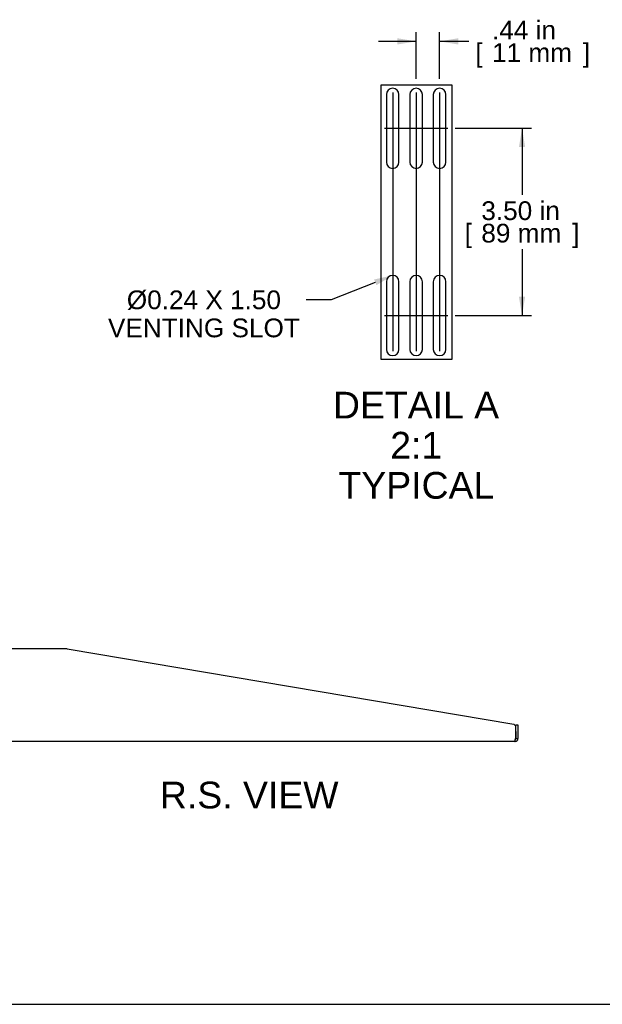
# Model space of a CAD drawing. Header units: inches. Extents: x 0 to 81.2, y 0 to 59.8.
# Tile 3 of 14: x 40.6 to 62.4, y 0 to 36.8. Entities that reach past the tile are written whole.
import ezdxf
from ezdxf import colors
from ezdxf.entities.mleader import LeaderData, LeaderLine
from ezdxf.enums import TextEntityAlignment as Align
from ezdxf.lldxf.tags import DXFTag
from ezdxf.math import Vec2, Vec3

# ---------------------------------------------------------------- set-up
doc = ezdxf.new("R2010")
doc.units = ezdxf.units.IN
doc.header["$MEASUREMENT"] = 0
doc.layers.add('COM56027-2', color=7, linetype='Continuous')
doc.layers.add('Default', color=7, linetype='Continuous')
doc.styles.add('SEACAD_Arial', font='arial.ttf')
tags = doc.linetypes.add('CENTER2', pattern=[1.125, 0.75, -0.125, 0.125, -0.125]).pattern_tags.tags
tags[10:11] = [DXFTag(74, 4), DXFTag(75, 0), DXFTag(340, '0'), DXFTag(46, 0.0), DXFTag(50, 0.0), DXFTag(44, 0.0), DXFTag(45, 0.0)]
tags[8:9] = [DXFTag(74, 4), DXFTag(75, 0), DXFTag(340, '0'), DXFTag(46, 0.0), DXFTag(50, 0.0), DXFTag(44, 0.0), DXFTag(45, 0.0)]
tags[6:7] = [DXFTag(74, 4), DXFTag(75, 0), DXFTag(340, '0'), DXFTag(46, 0.0), DXFTag(50, 0.0), DXFTag(44, 0.0), DXFTag(45, 0.0)]
tags[4:5] = [DXFTag(74, 4), DXFTag(75, 0), DXFTag(340, '0'), DXFTag(46, 0.0), DXFTag(50, 0.0), DXFTag(44, 0.0), DXFTag(45, 0.0)]
doc.dimstyles.new('WEB', dxfattribs={"dimtxt": 0.7, "dimasz": 0.7, "dimexe": 0.35, "dimexo": 0.35, "dimgap": 0.35, "dimtad": 0, "dimtih": 1, "dimtoh": 1, "dimzin": 4, "dimdsep": 46, "dimtxsty": 'SEACAD_Arial', "dimblk1": '_SE_FILLED', "dimblk2": '_SE_FILLED', "dimsah": 1, "dimcen": 0.35, "dimadec": 0, "dimazin": 0, "dimtfac": 1, "dimtdec": 0, "dimtofl": 0, "dimtmove": 0, "dimatfit": 3, "dimfxl": 1, "dimtolj": 1, "dimtzin": 4, "dimarcsym": 0})

# ---------------------------------------------------------------- blocks, each defined once
blk = doc.blocks.new('SEANNOT_GROUP8')
at = {"layer": 'Default', "color": 7, "linetype": 'CENTER2'}
blk.add_line((54.525, 34.089), (54.525, 24.422), dxfattribs=at)
blk = doc.blocks.new('SEANNOT_GROUP9')
at = {"layer": 'Default', "color": 7, "linetype": 'CENTER2'}
blk.add_line((55.401, 34.089), (55.401, 24.422), dxfattribs=at)
blk = doc.blocks.new('SEANNOT_GROUP10')
at = {"layer": 'Default', "color": 7, "linetype": 'CENTER2'}
blk.add_line((56.277, 34.089), (56.277, 24.422), dxfattribs=at)
blk = doc.blocks.new('SEANNOT_GROUP11')
at = {"layer": 'Default', "color": 7, "linetype": 'CENTER2'}
blk.add_line((54.221, 25.755), (56.581, 25.755), dxfattribs=at)
blk = doc.blocks.new('SEANNOT_GROUP12')
at = {"layer": 'Default', "color": 7, "linetype": 'CENTER2'}
blk.add_line((54.221, 32.755), (56.581, 32.755), dxfattribs=at)
blk = doc.blocks.new('SE4')
at = {"layer": 'COM56027-2', "color": 7, "linetype": 'Continuous'}
for p, q in [((39.206, 13.168), (39.206, 13.293)), ((39.206, 13.293), (39.278, 13.293)), ((39.278, 13.293), (39.278, 13.168)), ((39.314, 13.293), (39.278, 13.293)), ((42.353, 13.293), (39.314, 13.293)), ((42.353, 13.293), (59.056, 10.476)), ((39.206, 9.95), (39.206, 13.168)), ((39.278, 9.95), (39.278, 13.168)), ((59.134, 10.397), (59.056, 10.476)), ((59.134, 10.2), (59.134, 10.45)), ((59.134, 10.45), (59.206, 10.45)), ((59.134, 9.942), (59.134, 10.397)), ((59.206, 10.45), (59.206, 10.2)), ((39.206, 9.825), (39.206, 9.95)), ((39.278, 9.95), (39.278, 9.825)), ((59.134, 10.2), (59.134, 9.942)), ((59.134, 9.933), (59.134, 9.942)), ((59.134, 9.942), (59.206, 9.942)), ((59.206, 10.2), (59.206, 9.942)), ((59.206, 9.933), (59.206, 9.942)), ((39.278, 9.825), (39.206, 9.825)), ((39.278, 9.933), (39.314, 9.933)), ((39.278, 9.933), (39.314, 9.933)), ((59.098, 9.825), (39.278, 9.825)), ((39.314, 9.933), (39.314, 9.933)), ((59.134, 9.933), (59.156, 9.933)), ((59.156, 9.933), (59.206, 9.933))]:
    blk.add_line(p, q, dxfattribs=at)
for centre, radius, start, end in [((59.144, 9.888), 0.055, 100.0407, 124.1612), ((59.098, 9.933), 0.108, 270, 274.6194), ((59.098, 9.933), 0.108, 270, 274.6295), ((59.098, 9.933), 0.036, 278.1372, 0), ((57.679, 9.79), 1.428, 1.4176, 4.31), ((57.676, 9.79), 1.432, 1.4145, 4.3006), ((59.098, 9.933), 0.108, 274.6194, 0)]:
    blk.add_arc(centre, radius, start, end, dxfattribs=at)
blk.add_open_spline([(59.113, 9.933), (59.108, 9.928), (59.105, 9.921), (59.099, 9.909), (59.097, 9.902), (59.093, 9.89), (59.091, 9.883), (59.089, 9.871), (59.089, 9.866), (59.088, 9.855), (59.089, 9.851), (59.09, 9.842), (59.091, 9.839), (59.094, 9.833), (59.096, 9.83), (59.1, 9.827), (59.103, 9.826), (59.107, 9.825)], degree=3, knots=[0, 0, 0, 0, 0.125, 0.125, 0.25, 0.25, 0.375, 0.375, 0.5, 0.5, 0.625, 0.625, 0.75, 0.75, 0.875, 0.875, 1, 1, 1, 1], dxfattribs=at)
blk.add_open_spline([(59.096, 9.899), (59.098, 9.898), (59.1, 9.898), (59.103, 9.897)], degree=3, dxfattribs=at)
blk = doc.blocks.new('SE7')
at = {"layer": 'COM56027-2', "color": 7, "linetype": 'Continuous'}
for p, q in [((54.29, 34.02), (54.29, 31.49)), ((54.76, 31.49), (54.76, 34.02)), ((55.166, 34.02), (55.166, 31.49)), ((55.636, 31.49), (55.636, 34.02)), ((56.042, 34.02), (56.042, 31.49)), ((56.512, 31.49), (56.512, 34.02)), ((54.29, 27.02), (54.29, 24.49)), ((54.76, 24.49), (54.76, 27.02)), ((55.166, 27.02), (55.166, 24.49)), ((55.636, 24.49), (55.636, 27.02)), ((56.042, 27.02), (56.042, 24.49)), ((56.512, 24.49), (56.512, 27.02))]:
    blk.add_line(p, q, dxfattribs=at)
for centre, start, end in [((54.525, 34.02), 0, 180), ((55.401, 34.02), 0, 180), ((56.277, 34.02), 0, 180), ((54.525, 31.49), 180, 0), ((55.401, 31.49), 180, 0), ((56.277, 31.49), 180, 0), ((54.525, 27.02), 0, 180), ((55.401, 27.02), 0, 180), ((56.277, 27.02), 0, 180), ((54.525, 24.49), 180, 0), ((55.401, 24.49), 180, 0), ((56.277, 24.49), 180, 0)]:
    blk.add_arc(centre, 0.235, start, end, dxfattribs=at)
blk = doc.blocks.new('DMBLK175')
at = {"layer": 'Default', "linetype": 'Continuous', "transparency": 16777216}
for points in [[(54.701, 36.123), (54.701, 35.89), (55.401, 36.006)], [(56.977, 36.123), (56.277, 36.006), (56.977, 35.89)]]:
    blk.add_hatch(color=7, dxfattribs=at).paths.add_polyline_path(points)
at = {"layer": 'Default', "color": 7, "linetype": 'Continuous', "transparency": 16777216}
for p, q in [((55.401, 34.605), (55.401, 36.356)), ((56.277, 34.605), (56.277, 36.356)), ((55.401, 36.006), (54.001, 36.006)), ((57.369, 36.006), (56.277, 36.006))]:
    blk.add_line(p, q, dxfattribs=at)
at = {"layer": 'Default', "color": 7, "linetype": 'Continuous', "transparency": 16777216, "style": 'SEACAD_Arial'}
for s, p in [('.44 in', (58.238, 36.776)), ('[', (57.614, 35.936)), ('11 mm', (58.238, 35.936)), (']', (61.631, 35.936))]:
    blk.add_text(s, height=0.7, dxfattribs=at).set_placement(p, align=Align.TOP_LEFT)
blk = doc.blocks.new('_SE_FILLED')
at = {"color": 0}
blk.add_line((0, 0), (-1, 0), dxfattribs=at)
blk.add_solid([(0, 0), (-1, -0.1665), (-1, 0.1665), (0, 0)], dxfattribs=at)
blk = doc.blocks.new('DMBLK176')
at = {"layer": 'Default', "linetype": 'Continuous', "transparency": 16777216}
for points in [[(59.477, 32.055), (59.36, 32.755), (59.244, 32.055)], [(59.477, 26.455), (59.244, 26.455), (59.36, 25.755)]]:
    blk.add_hatch(color=7, dxfattribs=at).paths.add_polyline_path(points)
at = {"layer": 'Default', "color": 7, "linetype": 'Continuous', "transparency": 16777216}
for p, q in [((56.862, 32.755), (59.71, 32.755)), ((59.36, 32.755), (59.36, 30.27)), ((59.36, 28.24), (59.36, 25.755)), ((56.862, 25.755), (59.71, 25.755))]:
    blk.add_line(p, q, dxfattribs=at)
at = {"layer": 'Default', "color": 7, "linetype": 'Continuous', "transparency": 16777216, "style": 'SEACAD_Arial'}
for s, p in [('3.50 in', (57.838, 30.025)), ('[', (57.215, 29.185)), ('89 mm', (57.838, 29.185)), (']', (61.232, 29.185))]:
    blk.add_text(s, height=0.7, dxfattribs=at).set_placement(p, align=Align.TOP_LEFT)

msp = doc.modelspace()

# ---------------------------------------------------------------- linework, layer by layer
at = {"layer": 'Default', "color": 7, "linetype": 'Continuous'}
msp.add_line((0, 0), (80, 0), dxfattribs=at)
at = {"layer": 'Default', "color": 7, "linetype": 'CENTER2'}
msp.add_lwpolyline([(54.09, 24.105), (54.09, 34.375), (56.736, 34.375), (56.736, 24.105), (54.09, 24.105)], dxfattribs=at)

# ---------------------------------------------------------------- block references
at = {"layer": 'Default'}
for name in ['SE7', 'SEANNOT_GROUP8', 'SEANNOT_GROUP9', 'SEANNOT_GROUP10', 'SEANNOT_GROUP12', 'SEANNOT_GROUP11', 'SE4']:
    msp.add_blockref(name, (0, 0), dxfattribs=at)

# ---------------------------------------------------------------- texts
at = {"layer": 'Default', "color": 7, "linetype": 'Continuous', "style": 'SEACAD_Arial'}
for s, p in [('DETAIL A', (52.293, 22.905)), ('2:1', (54.435, 21.405)), ('TYPICAL', (52.5, 19.905)), ('R.S. VIEW', (45.826, 8.325))]:
    msp.add_text(s, height=1, dxfattribs=at).set_placement(p, align=Align.TOP_LEFT)

# ---------------------------------------------------------------- dimensions: what is measured, and where the dimension line sits
at = {"layer": 'Default', "color": 7, "linetype": 'Continuous'}
dim = msp.add_linear_dim(base=(55.401, 36.006), p1=(56.277, 34.255), p2=(55.401, 34.255), text='\\A1;<>', dimstyle='WEB', override={"dimlfac": 0.5}, dxfattribs=at)
dim.commit()
dim.dimension.update_dxf_attribs({"geometry": 'DMBLK175', "text_midpoint": (57.369, 36.006), "dimtype": 160})
dim = msp.add_linear_dim(base=(59.36, 32.755), p1=(56.512, 32.755), p2=(56.512, 25.755), angle=270, text='\\A1;<>', dimstyle='WEB', override={"dimlfac": 0.5}, dxfattribs=at)
dim.commit()
dim.dimension.update_dxf_attribs({"geometry": 'DMBLK176', "text_midpoint": (59.36, 29.255), "dimtype": 161})

# ---------------------------------------------------------------- leaders
ml = msp.add_multileader_mtext('Standard', dxfattribs=at)
ml.set_content('{\\pxsm0.9;\\fArial|b0||i0||c0|p34;\\W1.;%%c0.24 X 1.50\\PVENTING SLOT\\P}', color=7)
ml.set_leader_properties()
ml.build(insert=Vec2(0, 0))
ml.multileader.update_dxf_attribs({"dogleg_length": 0.935, "arrow_head_size": 0.7})
ctx = ml.context
ctx.base_point, ctx.char_height, ctx.arrow_head_size, ctx.landing_gap_size = Vec3(43.807, 26.076), 0.7, 0.7, 0.245
ctx.text_align_type = 1
notes = []
notes.append((ctx, [(0, (1, 1, 0), (52.221, 26.336), (-1, 0), 0.935, [(0, [(54.525, 27.255)], 0, [])])]))
ctx.mtext.insert, ctx.mtext.alignment = Vec3(47.469, 26.692), 2
for ctx, leaders in notes:
    for number, flags, end, landing, length, lines in leaders:
        leader = LeaderData()
        leader.index, (leader.has_last_leader_line, leader.has_dogleg_vector, leader.attachment_direction) = number, flags
        leader.last_leader_point, leader.dogleg_vector, leader.dogleg_length = Vec3(end), Vec3(landing), length
        for number, points, colour, breaks in lines:
            line = LeaderLine()
            line.index, line.vertices, line.color, line.breaks = number, Vec3.list(points), colors.encode_raw_color(colour), breaks
            leader.lines.append(line)
        ctx.leaders.append(leader)

doc.saveas('drawing.dxf')
